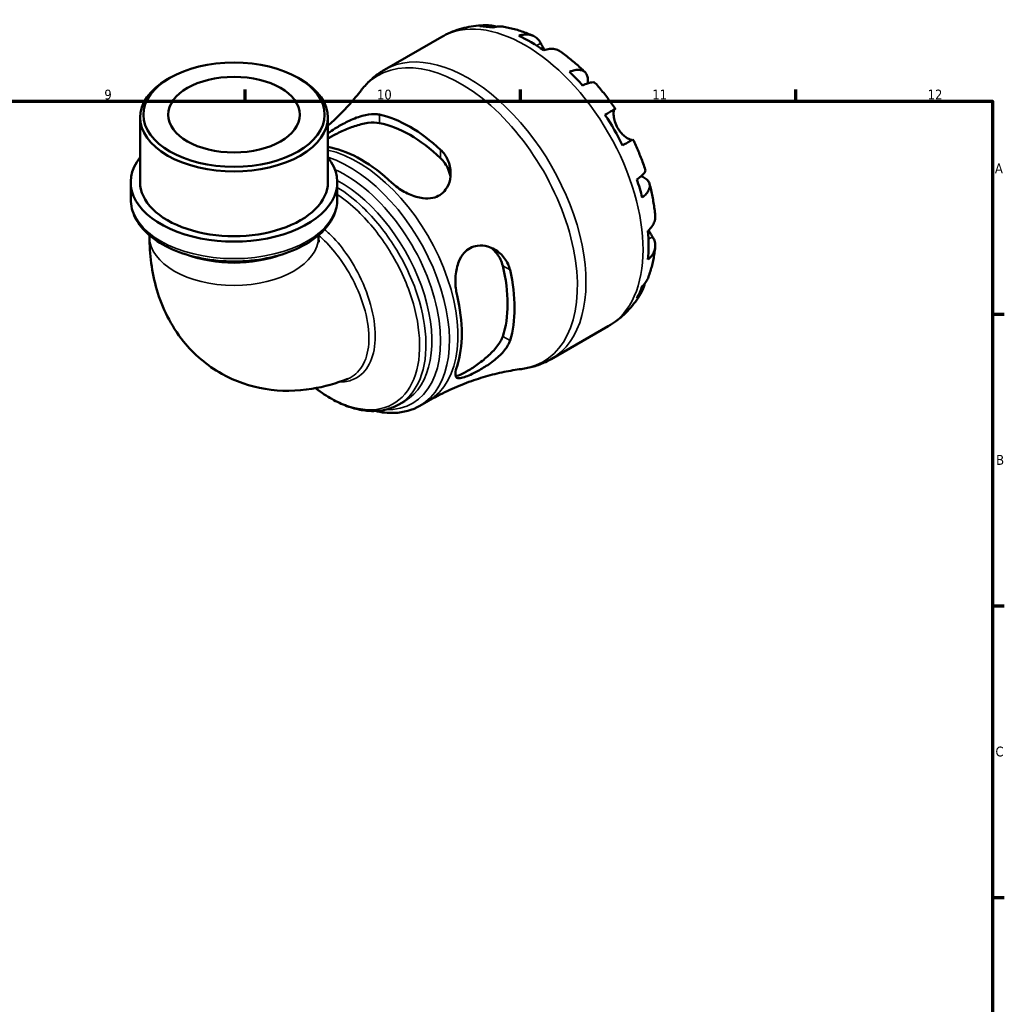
# Model space of a CAD drawing. Header units: millimetres. Extents: x 0 to 902, y 0 to 823.
# Tile 6 of 6: x 573 to 824, y 344 to 595. Entities that reach past the tile are written whole.
import ezdxf

# ---------------------------------------------------------------- set-up
doc = ezdxf.new("R2010")
doc.units = ezdxf.units.MM
for name, color, linetype, lineweight in [('Border (ISO)', 7, 'Continuous', 70), ('Visible (ISO)', 7, 'Continuous', 50), ('Visible Narrow (ISO)', 7, 'Continuous', 35)]:
    doc.layers.add(name, color=color, linetype=linetype, lineweight=lineweight)
doc.styles.add('Note Text (ISO)', font='tahoma.ttf')

# ---------------------------------------------------------------- blocks, each defined once
blk = doc.blocks.new('Borders Default Border')
at = {"layer": 'Border (ISO)'}
for p, q in [((630.75, 574), (630.75, 576.9)), ((700.83, 574), (700.83, 576.9)), ((770.92, 574), (770.92, 576.9)), ((821, 519.75), (823.9, 519.75)), ((821, 445.5), (823.9, 445.5)), ((821, 371.25), (823.9, 371.25))]:
    blk.add_line(p, q, dxfattribs=at)
at = {"layer": 'Border (ISO)', "flags": 128}
blk.add_lwpolyline([(20, 20), (20, 574), (821, 574), (821, 20), (20, 20)], dxfattribs=at)
at = {"layer": 'Border (ISO)', "color": 232, "true_color": 0xca0064, "char_height": 2.5, "attachment_point": 7, "style": 'Note Text (ISO)'}
for s, insert in [('9', (594.88, 574.35)), ('10', (664.29, 574.35)), ('11', (734.37, 574.4)), ('12', (804.46, 574.4)), ('A', (821.59, 555.62)), ('B', (821.89, 481.37)), ('C', (821.73, 407.08))]:
    blk.add_mtext(s, dxfattribs=dict(at, insert=insert))

msp = doc.modelspace()

# ---------------------------------------------------------------- linework, layer by layer
at = {"layer": 'Visible (ISO)'}
for p, q in [((666.23, 581.963), (680.755, 590.327)), ((611.532, 579.875), (610.929, 579.525)), ((644.257, 579.875), (644.861, 579.525)), ((603.993, 553.356), (603.993, 569.83)), ((651.796, 553.356), (651.796, 569.83)), ((601.603, 549.008), (601.603, 553.356)), ((654.186, 549.008), (654.186, 553.356)), ((606.383, 539.813), (606.383, 539.456)), ((649.406, 539.813), (649.406, 539.456)), ((708.648, 508.303), (723.173, 516.668)), ((669.876, 496.765), (671.353, 497.616)), ((675.223, 496.412), (677.373, 497.65))]:
    msp.add_line(p, q, dxfattribs=at)
for centre, major_axis, ratio, start_param, end_param in [((703.555, 554.414), (-21.095, 36.633), 0.5780931, 5.8322823, 5.9525576), ((703.555, 554.414), (-21.095, 36.633), 0.5780931, 5.3930671, 5.6063746), ((627.895, 569.83), (-23.901, 0), 0.5758617, 5.5016397, 10.2063236), ((703.555, 554.414), (-21.095, 36.633), 0.5780931, 5.0468841, 5.1671594), ((672.699, 536.645), (18.783, -32.618), 0.5780931, 2.0615542, 2.6547022), ((703.555, 554.414), (-21.095, 36.633), 0.5780931, 4.6076689, 4.8209764), ((672.699, 536.645), (17.529, -30.439), 0.5780931, 2.039602, 2.6766544), ((660.324, 529.519), (-18.032, 31.312), 0.5780931, 5.1903808, 5.8090609), ((627.895, 553.356), (-26.292, 0), 0.5758617, 5.8534856, 9.8544776), ((703.555, 554.414), (-21.095, 36.633), 0.5780931, 4.2614859, 4.3817613), ((627.895, 553.356), (-23.901, 0), 0.5758617, 0, 3.1415927), ((703.555, 554.414), (-21.095, 36.633), 0.5780931, 3.8222708, 4.0355783), ((672.699, 536.645), (17.529, -30.439), 0.5780931, 0.4688056, 1.1058581), ((672.699, 536.645), (18.783, -32.618), 0.5780931, 0.4907579, 1.0839059), ((703.555, 554.414), (21.095, -36.633), 0.5780931, 0.3344951, 0.4547705), ((660.324, 529.519), (-18.032, 31.312), 0.5780931, 3.6195845, 4.2382646)]:
    msp.add_ellipse(centre, major_axis=major_axis, ratio=ratio, start_param=start_param, end_param=end_param, dxfattribs=at)
for major_axis in [(23.052, 0), (16.731, 0)]:
    msp.add_ellipse((627.895, 570.525), major_axis=major_axis, ratio=0.5758617, dxfattribs=at)
for points, knots in [([(680.755, 590.327), (681.475, 590.742), (682.219, 591.115), (683.741, 591.773), (684.519, 592.057), (686.095, 592.537), (686.892, 592.731), (688.494, 593.033), (689.299, 593.141), (690.904, 593.273), (691.706, 593.299), (692.501, 593.286)], [5.49972085, 5.49972085, 5.49972085, 5.49972085, 5.56615501, 5.56615501, 5.63258916, 5.63258916, 5.69902332, 5.69902332, 5.76545747, 5.76545747, 5.83189163, 5.83189163, 5.83189163, 5.83189163]), ([(690.477, 593.021), (691.04, 593.181), (691.618, 593.265), (692.701, 593.302), (693.305, 593.254), (694.172, 593.068), (694.442, 592.993), (694.705, 592.906)], [0.21343366, 0.21343366, 0.21343366, 0.21343366, 0.41600999, 0.41600999, 0.62434849, 0.62434849, 0.71922, 0.71922, 0.71922, 0.71922]), ([(696.609, 592.896), (696.187, 592.968), (695.76, 592.991), (694.87, 592.95), (694.333, 592.861), (693.797, 592.7)], [6.10244735, 6.10244735, 6.10244735, 6.10244735, 6.26990562, 6.26990562, 6.47248196, 6.47248196, 6.47248196, 6.47248196]), ([(696.609, 592.896), (697.124, 592.807), (697.635, 592.704), (698.649, 592.471), (699.152, 592.341), (700.15, 592.057), (700.644, 591.903), (701.625, 591.571), (702.111, 591.393), (703.074, 591.015), (703.552, 590.816), (704.025, 590.605)], [5.94784428, 5.94784428, 5.94784428, 5.94784428, 5.99219972, 5.99219972, 6.03655517, 6.03655517, 6.08091061, 6.08091061, 6.12526605, 6.12526605, 6.16962149, 6.16962149, 6.16962149, 6.16962149]), ([(700.373, 590.61), (700.882, 590.782), (701.379, 590.887), (702.273, 590.972), (702.749, 590.956), (703.639, 590.779), (704.052, 590.617), (704.747, 590.211), (705.093, 589.928), (705.618, 589.318), (705.818, 589.018), (705.983, 588.704)], [0.21343841, 0.21343841, 0.21343841, 0.21343841, 0.41559978, 0.41559978, 0.62400044, 0.62400044, 0.8324011, 0.8324011, 1.04178819, 1.04178819, 1.20124236, 1.20124236, 1.20124236, 1.20124236]), ([(705.983, 588.704), (706.052, 588.573), (706.127, 588.431), (706.289, 588.13), (706.375, 587.972), (706.584, 587.597), (706.71, 587.377), (706.872, 587.101), (706.9, 587.054), (706.929, 587.007)], [-0.72877811, -0.72877811, -0.72877811, -0.72877811, -0.65864576, -0.65864576, -0.58948737, -0.58948737, -0.50282865, -0.50282865, -0.48506763, -0.48506763, -0.48506763, -0.48506763]), ([(711.045, 586.566), (710.952, 586.633), (710.857, 586.694), (710.416, 586.952), (710.003, 587.114), (709.113, 587.292), (708.637, 587.307), (707.743, 587.222), (707.246, 587.117), (706.737, 586.945)], [5.814227, 5.814227, 5.814227, 5.814227, 5.87111315, 5.87111315, 6.07951382, 6.07951382, 6.28791448, 6.28791448, 6.49007585, 6.49007585, 6.49007585, 6.49007585]), ([(711.045, 586.567), (711.481, 586.257), (711.913, 585.939), (712.768, 585.286), (713.191, 584.951), (714.028, 584.267), (714.442, 583.917), (715.261, 583.202), (715.666, 582.837), (716.468, 582.093), (716.864, 581.714), (717.255, 581.328)], [0.11624927, 0.11624927, 0.11624927, 0.11624927, 0.1612114, 0.1612114, 0.20617354, 0.20617354, 0.25113567, 0.25113567, 0.2960978, 0.2960978, 0.34105993, 0.34105993, 0.34105993, 0.34105993]), ([(660.224, 576.671), (660.548, 577.094), (660.889, 577.506), (661.603, 578.303), (661.975, 578.689), (662.75, 579.432), (663.153, 579.788), (663.987, 580.469), (664.418, 580.793), (665.306, 581.405), (665.762, 581.694), (666.23, 581.963)], [5.26418401, 5.26418401, 5.26418401, 5.26418401, 5.31129137, 5.31129137, 5.35839874, 5.35839874, 5.40550611, 5.40550611, 5.45261348, 5.45261348, 5.49972085, 5.49972085, 5.49972085, 5.49972085]), ([(713.314, 581.461), (713.798, 581.652), (714.256, 581.786), (715.058, 581.939), (715.472, 581.97), (716.213, 581.901), (716.539, 581.802), (717.06, 581.523), (717.301, 581.318), (717.673, 580.789), (717.803, 580.467), (717.952, 579.794), (717.983, 579.383), (717.947, 578.789), (717.933, 578.646), (717.915, 578.501)], [0.2134337, 0.2134337, 0.2134337, 0.2134337, 0.41601, 0.41601, 0.6243485, 0.6243485, 0.832687, 0.832687, 1.0415719, 1.0415719, 1.2504568, 1.2504568, 1.4601279, 1.4601279, 1.5239813, 1.5239813, 1.5239813, 1.5239813]), ([(660.224, 576.671), (659.355, 575.54), (658.402, 574.385), (656.327, 572.065), (655.205, 570.899), (653.294, 569.069), (652.558, 568.396), (651.796, 567.732)], [5.26418401, 5.26418401, 5.26418401, 5.26418401, 5.31129137, 5.31129137, 5.35839874, 5.35839874, 5.38613652, 5.38613652, 5.38613652, 5.38613652]), ([(719.865, 578.576), (719.789, 578.66), (719.684, 578.718), (719.39, 578.796), (719.152, 578.801), (718.564, 578.708), (718.215, 578.61), (717.509, 578.356), (717.09, 578.179), (716.633, 577.959)], [5.70165265, 5.70165265, 5.70165265, 5.70165265, 5.85322864, 5.85322864, 6.06156713, 6.06156713, 6.26990562, 6.26990562, 6.47248196, 6.47248196, 6.47248196, 6.47248196]), ([(719.865, 578.576), (720.23, 578.166), (720.589, 577.749), (721.299, 576.905), (721.648, 576.477), (722.337, 575.611), (722.677, 575.172), (723.344, 574.285), (723.673, 573.837), (724.318, 572.93), (724.636, 572.472), (724.947, 572.009)], [0.44390917, 0.44390917, 0.44390917, 0.44390917, 0.48833164, 0.48833164, 0.5327541, 0.5327541, 0.57717656, 0.57717656, 0.62159902, 0.62159902, 0.66602149, 0.66602149, 0.66602149, 0.66602149]), ([(722.321, 570.507), (722.756, 570.757), (723.142, 570.979), (723.774, 571.341), (724.073, 571.513), (724.541, 571.78), (724.709, 571.876), (724.911, 571.99), (724.962, 572.019), (724.929, 571.997), (724.875, 571.965), (724.79, 571.914)], [0.21343841, 0.21343841, 0.21343841, 0.21343841, 0.41559978, 0.41559978, 0.62400044, 0.62400044, 0.8324011, 0.8324011, 1.04178819, 1.04178819, 1.20124236, 1.20124236, 1.20124236, 1.20124236]), ([(724.79, 571.914), (724.768, 571.902), (724.747, 571.883), (724.683, 571.805), (724.643, 571.721), (724.574, 571.486), (724.547, 571.333), (724.51, 570.885), (724.512, 570.564), (724.592, 569.755), (724.687, 569.259), (725.013, 568.207), (725.247, 567.662), (725.544, 567.146)], [-0.72474413, -0.72474413, -0.72474413, -0.72474413, -0.68292689, -0.68292689, -0.58946764, -0.58946764, -0.49014387, -0.49014387, -0.34933517, -0.34933517, -0.17856496, -0.17856496, 0, 0, 0, 0]), ([(651.796, 565.734), (651.953, 565.852), (652.119, 565.974), (652.821, 566.474), (653.413, 566.864), (654.907, 567.778), (655.826, 568.29), (658.002, 569.358), (659.278, 569.876), (661.611, 570.533), (662.685, 570.705), (664.105, 570.686), (664.529, 570.64), (664.921, 570.553)], [-1.7490943, -1.7490943, -1.7490943, -1.7490943, -1.6711798, -1.6711798, -1.4362173, -1.4362173, -1.1221314, -1.1221314, -0.7060755, -0.7060755, -0.3297742, -0.3297742, -0.1550611, -0.1550611, -0.1550611, -0.1550611]), ([(651.798, 564.421), (652.031, 564.568), (652.282, 564.718), (653.331, 565.323), (654.311, 565.832), (656.411, 566.795), (657.532, 567.245), (659.69, 567.962), (660.882, 568.266), (663.09, 568.563), (664.108, 568.554), (664.921, 568.396)], [2.6148815, 2.6148815, 2.6148815, 2.6148815, 2.7271193, 2.7271193, 3.0599876, 3.0599876, 3.392856, 3.392856, 3.755796, 3.755796, 4.1187359, 4.1187359, 4.1187359, 4.1187359]), ([(725.544, 567.146), (725.715, 566.851), (725.904, 566.568), (726.326, 566.018), (726.558, 565.755), (727.117, 565.199), (727.444, 564.93), (728.045, 564.51), (728.316, 564.357), (728.708, 564.18), (728.848, 564.133), (729.076, 564.084), (729.164, 564.081), (729.233, 564.098), (729.237, 564.098), (729.24, 564.099)], [0, 0, 0, 0, 0.10230486, 0.10230486, 0.2116531, 0.2116531, 0.35868741, 0.35868741, 0.49861539, 0.49861539, 0.59613895, 0.59613895, 0.69034298, 0.69034298, 0.69546075, 0.69546075, 0.69546075, 0.69546075]), ([(729.447, 564.215), (729.446, 564.215), (729.396, 564.188), (729.209, 564.082), (729.041, 563.986), (728.573, 563.719), (728.274, 563.547), (727.642, 563.185), (727.256, 562.963), (726.821, 562.713)], [5.6921627, 5.6921627, 5.6921627, 5.6921627, 5.87111315, 5.87111315, 6.07951382, 6.07951382, 6.28791448, 6.28791448, 6.49007585, 6.49007585, 6.49007585, 6.49007585]), ([(729.447, 564.215), (729.692, 563.714), (729.93, 563.21), (730.393, 562.197), (730.617, 561.688), (731.052, 560.666), (731.262, 560.153), (731.668, 559.123), (731.864, 558.606), (732.241, 557.569), (732.422, 557.049), (732.595, 556.528)], [0.90478121, 0.90478121, 0.90478121, 0.90478121, 0.94920516, 0.94920516, 0.9936291, 0.9936291, 1.03805305, 1.03805305, 1.082477, 1.082477, 1.12690095, 1.12690095, 1.12690095, 1.12690095]), ([(680.477, 561.594), (680.872, 561.227), (681.225, 560.824), (682.19, 559.465), (682.634, 558.418), (683.09, 556.247), (683.101, 555.118), (682.692, 553.11), (682.322, 552.214), (681.363, 550.905), (680.871, 550.436), (679.752, 549.727), (679.151, 549.484), (677.701, 549.164), (676.852, 549.144), (674.815, 549.391), (673.629, 549.758), (671.321, 550.792), (670.201, 551.47), (668.817, 552.537), (668.447, 552.853), (668.103, 553.178)], [-3.1190111, -3.1190111, -3.1190111, -3.1190111, -2.9425218, -2.9425218, -2.5658323, -2.5658323, -2.1866341, -2.1866341, -1.8519842, -1.8519842, -1.611527, -1.611527, -1.3870833, -1.3870833, -1.11061, -1.11061, -0.7372166, -0.7372166, -0.3497412, -0.3497412, -0.1958212, -0.1958212, -0.1958212, -0.1958212]), ([(680.477, 559.437), (681.289, 558.66), (681.971, 557.691), (682.697, 555.984), (682.883, 555.288), (682.974, 554.609)], [-1.39161666, -1.39161666, -1.39161666, -1.39161666, -1.02867671, -1.02867671, -0.79561223, -0.79561223, -0.79561223, -0.79561223]), ([(730.434, 554.056), (730.854, 554.34), (731.217, 554.613), (731.791, 555.094), (732.052, 555.346), (732.429, 555.805), (732.544, 556.011), (732.626, 556.302), (732.629, 556.421), (732.594, 556.528)], [0.21343366, 0.21343366, 0.21343366, 0.21343366, 0.41600999, 0.41600999, 0.62434849, 0.62434849, 0.83268698, 0.83268698, 0.98494747, 0.98494747, 0.98494747, 0.98494747]), ([(731.527, 554.874), (731.675, 554.813), (731.818, 554.749), (732.361, 554.48), (732.701, 554.249), (733.207, 553.787), (733.42, 553.515), (733.689, 552.932), (733.746, 552.622), (733.725, 552.036), (733.646, 551.705), (733.333, 551.033), (733.099, 550.692), (732.564, 550.077), (732.218, 549.748), (731.809, 549.426)], [5.1559849, 5.1559849, 5.1559849, 5.1559849, 5.2257877, 5.2257877, 5.4354588, 5.4354588, 5.6443437, 5.6443437, 5.8532286, 5.8532286, 6.0615671, 6.0615671, 6.2699056, 6.2699056, 6.472482, 6.472482, 6.472482, 6.472482]), ([(733.674, 552.892), (733.813, 552.36), (733.943, 551.827), (734.188, 550.761), (734.301, 550.227), (734.511, 549.16), (734.608, 548.626), (734.783, 547.558), (734.861, 547.025), (735, 545.958), (735.06, 545.425), (735.111, 544.892)], [1.22971803, 1.22971803, 1.22971803, 1.22971803, 1.27467611, 1.27467611, 1.31963419, 1.31963419, 1.36459227, 1.36459227, 1.40955035, 1.40955035, 1.45450843, 1.45450843, 1.45450843, 1.45450843]), ([(601.603, 549.008), (601.603, 547.386), (602.011, 545.77), (603.589, 542.66), (604.802, 541.179), (607.961, 538.451), (609.96, 537.227), (614.498, 535.217), (617.044, 534.437), (622.4, 533.4), (625.207, 533.139), (630.812, 533.154), (633.608, 533.428), (638.929, 534.488), (641.452, 535.274), (645.983, 537.309), (647.989, 538.558), (651.236, 541.427), (652.489, 543.047), (653.87, 546.15), (654.186, 547.577), (654.186, 549.008)], [2.3561945, 2.3561945, 2.3561945, 2.3561945, 2.6404898, 2.6404898, 2.9442383, 2.9442383, 3.2714655, 3.2714655, 3.6024382, 3.6024382, 3.9316142, 3.9316142, 4.2599617, 4.2599617, 4.5891792, 4.5891792, 4.9201741, 4.9201741, 5.2469914, 5.2469914, 5.4977871, 5.4977871, 5.4977871, 5.4977871]), ([(733.277, 540.977), (733.681, 541.33), (734.021, 541.707), (734.543, 542.436), (734.769, 542.854), (735.062, 543.71), (735.129, 544.147), (735.128, 544.66), (735.122, 544.775), (735.111, 544.892)], [0.21343841, 0.21343841, 0.21343841, 0.21343841, 0.41559978, 0.41559978, 0.62400044, 0.62400044, 0.8324011, 0.8324011, 0.89094993, 0.89094993, 0.89094993, 0.89094993]), ([(606.383, 539.456), (606.383, 534.99), (606.917, 530.455), (609.587, 521.403), (611.76, 516.854), (617.658, 509.551), (620.998, 506.663), (628.238, 502.608), (632.028, 501.324), (639.886, 500.026), (643.93, 500.116), (650.935, 501.246), (653.979, 502.137), (656.852, 503.281)], [3.1415927, 3.1415927, 3.1415927, 3.1415927, 3.4253051, 3.4253051, 3.7090176, 3.7090176, 3.9358264, 3.9358264, 4.1424353, 4.1424353, 4.368103, 4.368103, 4.560155, 4.560155, 4.560155, 4.560155]), ([(649.406, 539.456), (649.406, 538.845), (649.458, 538.42), (649.508, 538.137), (649.519, 538.094), (649.519, 538.094)], [3.14159265, 3.14159265, 3.14159265, 3.14159265, 3.32468898, 3.32468898, 3.40354608, 3.40354608, 3.40354608, 3.40354608]), ([(734.444, 539.408), (734.633, 539.109), (734.792, 538.787), (735.056, 538.03), (735.127, 537.591), (735.129, 536.789), (735.062, 536.352), (734.769, 535.497), (734.543, 535.078), (734.021, 534.349), (733.681, 533.973), (733.277, 533.619)], [5.50227189, 5.50227189, 5.50227189, 5.50227189, 5.66172607, 5.66172607, 5.87111315, 5.87111315, 6.07951382, 6.07951382, 6.28791448, 6.28791448, 6.49007585, 6.49007585, 6.49007585, 6.49007585]), ([(733.427, 541.112), (733.523, 540.939), (733.618, 540.771), (733.841, 540.387), (733.966, 540.18), (734.207, 539.784), (734.323, 539.6), (734.433, 539.425), (734.438, 539.416), (734.444, 539.408)], [-2.64714665, -2.64714665, -2.64714665, -2.64714665, -2.58338701, -2.58338701, -2.49547573, -2.49547573, -2.40310236, -2.40310236, -2.39831682, -2.39831682, -2.39831682, -2.39831682]), ([(684.662, 524.497), (684.557, 524.938), (684.471, 525.395), (684.241, 527.051), (684.205, 528.303), (684.424, 530.793), (684.687, 532.032), (685.477, 533.97), (685.916, 534.717), (686.914, 535.842), (687.421, 536.252), (688.575, 536.88), (689.21, 537.079), (690.749, 537.281), (691.652, 537.192), (693.665, 536.608), (694.75, 535.992), (696.485, 534.432), (697.17, 533.521), (697.861, 532.006), (698.032, 531.502), (698.152, 530.98)], [-3.0744805, -3.0744805, -3.0744805, -3.0744805, -2.9275472, -2.9275472, -2.5564656, -2.5564656, -2.1770295, -2.1770295, -1.8962541, -1.8962541, -1.6711798, -1.6711798, -1.4362173, -1.4362173, -1.1221314, -1.1221314, -0.7060755, -0.7060755, -0.3297742, -0.3297742, -0.1550611, -0.1550611, -0.1550611, -0.1550611]), ([(693.333, 536.651), (693.883, 536.229), (694.399, 535.714), (695.519, 534.224), (696.019, 533.148), (696.287, 532.054)], [3.52054114, 3.52054114, 3.52054114, 3.52054114, 3.75579597, 3.75579597, 4.11873592, 4.11873592, 4.11873592, 4.11873592]), ([(735.108, 536.787), (735.054, 536.272), (734.989, 535.759), (734.836, 534.735), (734.747, 534.225), (734.547, 533.21), (734.434, 532.704), (734.184, 531.698), (734.046, 531.197), (733.743, 530.202), (733.578, 529.708), (733.399, 529.217)], [1.68441091, 1.68441091, 1.68441091, 1.68441091, 1.7287646, 1.7287646, 1.77311828, 1.77311828, 1.81747196, 1.81747196, 1.86182565, 1.86182565, 1.90617933, 1.90617933, 1.90617933, 1.90617933]), ([(731.809, 526.861), (732.218, 527.243), (732.564, 527.663), (733.05, 528.418), (733.248, 528.807), (733.399, 529.218)], [0.21343366, 0.21343366, 0.21343366, 0.21343366, 0.41600999, 0.41600999, 0.58712471, 0.58712471, 0.58712471, 0.58712471]), ([(732.461, 527.565), (732.404, 527.281), (732.33, 526.997), (732.052, 526.141), (731.791, 525.596), (731.217, 524.679), (730.854, 524.222), (730.434, 523.815)], [5.96209639, 5.96209639, 5.96209639, 5.96209639, 6.06156713, 6.06156713, 6.26990562, 6.26990562, 6.47248196, 6.47248196, 6.47248196, 6.47248196]), ([(731.696, 525.465), (731.307, 524.76), (730.882, 524.07), (729.957, 522.729), (729.458, 522.077), (728.385, 520.825), (727.812, 520.225), (726.596, 519.086), (725.953, 518.549), (724.606, 517.549), (723.902, 517.087), (723.173, 516.668)], [2.02205028, 2.02205028, 2.02205028, 2.02205028, 2.08926586, 2.08926586, 2.15648145, 2.15648145, 2.22369703, 2.22369703, 2.29091262, 2.29091262, 2.3581282, 2.3581282, 2.3581282, 2.3581282]), ([(696.287, 514.068), (696.019, 513.283), (695.519, 512.395), (694.159, 510.627), (693.301, 509.746), (691.602, 508.234), (690.652, 507.489), (688.767, 506.152), (687.835, 505.559), (687.051, 505.108), (686.266, 504.656), (685.554, 504.302), (684.747, 504.023), (684.523, 503.97), (684.334, 503.952)], [-1.3916167, -1.3916167, -1.3916167, -1.3916167, -1.0286767, -1.0286767, -0.6657368, -0.6657368, -0.3328684, -0.3328684, 0, 0, 0, 0.3328684, 0.3328684, 0.4914653, 0.4914653, 0.4914653, 0.4914653]), ([(698.152, 512.994), (698.031, 512.607), (697.858, 512.212), (697.163, 510.966), (696.477, 510.122), (694.823, 508.508), (693.849, 507.734), (691.904, 506.393), (690.943, 505.809), (689.328, 504.923), (688.675, 504.594), (687.5, 504.055), (686.989, 503.847), (685.986, 503.509), (685.543, 503.415), (684.738, 503.42), (684.462, 503.597), (684.203, 504.309), (684.23, 504.858), (684.463, 505.865), (684.552, 506.177), (684.662, 506.511)], [-3.1190111, -3.1190111, -3.1190111, -3.1190111, -2.9425218, -2.9425218, -2.5658323, -2.5658323, -2.1866341, -2.1866341, -1.8519842, -1.8519842, -1.611527, -1.611527, -1.3870833, -1.3870833, -1.11061, -1.11061, -0.7372166, -0.7372166, -0.3497412, -0.3497412, -0.1958212, -0.1958212, -0.1958212, -0.1958212]), ([(708.648, 508.303), (708.18, 508.034), (707.702, 507.784), (706.727, 507.323), (706.23, 507.113), (705.223, 506.733), (704.712, 506.564), (703.681, 506.266), (703.16, 506.138), (702.112, 505.921), (701.585, 505.833), (701.056, 505.764)], [2.3581282, 2.3581282, 2.3581282, 2.3581282, 2.40523557, 2.40523557, 2.45234294, 2.45234294, 2.49945031, 2.49945031, 2.54655768, 2.54655768, 2.59366505, 2.59366505, 2.59366505, 2.59366505]), ([(677.373, 497.65), (678.946, 498.555), (680.555, 499.397), (683.807, 500.932), (685.448, 501.625), (688.717, 502.858), (690.345, 503.396), (693.545, 504.32), (695.117, 504.706), (698.165, 505.336), (699.642, 505.581), (701.056, 505.764)], [2.3581282, 2.3581282, 2.3581282, 2.3581282, 2.40523557, 2.40523557, 2.45234294, 2.45234294, 2.49945031, 2.49945031, 2.54655768, 2.54655768, 2.59366505, 2.59366505, 2.59366505, 2.59366505]), ([(669.876, 496.765), (668.988, 496.254), (668.036, 495.856), (666.022, 495.289), (664.959, 495.126), (662.73, 495.036), (661.561, 495.118), (659.144, 495.535), (657.895, 495.878), (655.358, 496.817), (654.07, 497.419), (651.5, 498.861), (650.219, 499.702), (648.854, 500.729), (648.75, 500.808), (648.646, 500.888)], [3.92893344, 3.92893344, 3.92893344, 3.92893344, 4.07445686, 4.07445686, 4.22254727, 4.22254727, 4.37656978, 4.37656978, 4.5363725, 4.5363725, 4.6995526, 4.6995526, 4.86383836, 4.86383836, 4.87746083, 4.87746083, 4.87746083, 4.87746083]), ([(675.223, 496.412), (673.288, 495.298), (671.072, 494.686), (667.131, 494.523), (665.476, 494.692), (663.793, 495.079)], [2.3581282, 2.3581282, 2.3581282, 2.3581282, 2.65134297, 2.65134297, 2.85082518, 2.85082518, 2.85082518, 2.85082518])]:
    msp.add_open_spline(points, degree=3, knots=knots, dxfattribs=at)
msp.add_open_spline([(652.546, 562.136), (652.277, 562.192), (652.027, 562.252), (651.796, 562.316)], degree=3, dxfattribs=at)
at = {"layer": 'Visible Narrow (ISO)'}
for p, q in [((705.983, 588.704), (704.97, 588.12)), ((724.79, 571.914), (722.328, 570.497)), ((664.921, 568.396), (664.921, 570.553)), ((680.477, 561.594), (680.477, 559.437)), ((734.444, 539.408), (733.415, 538.815)), ((696.287, 532.054), (698.152, 530.98)), ((698.152, 512.994), (696.287, 514.068))]:
    msp.add_line(p, q, dxfattribs=at)
for centre, major_axis, ratio, start_param, end_param in [((701.964, 553.498), (-21.209, 36.83), 0.5780931, 3.1415927, 6.2831853), ((687.439, 545.133), (21.209, -36.83), 0.5780931, 0, 3.1415927), ((685.558, 544.05), (-20.996, 36.46), 0.5780931, 2.9060558, 6.5187222), ((659.345, 528.955), (18.028, -31.305), 0.5780931, 0, 2.6581284), ((657.195, 527.717), (18.028, -31.305), 0.5780931, 0, 2.5711027), ((656.003, 527.03), (17.285, -30.016), 0.5780931, 5.9364306, 8.7406825), ((654.81, 526.343), (16.543, -28.727), 0.5780931, 0, 2.3852263), ((627.895, 549.008), (26.292, 0), 0.5758617, 3.1415927, 6.2831853), ((627.895, 539.456), (21.511, 0), 0.5758617, 3.1415927, 6.2831853), ((627.895, 545.147), (21.511, 0), 0.5758617, 4.1207099, 5.304068)]:
    msp.add_ellipse(centre, major_axis=major_axis, ratio=ratio, start_param=start_param, end_param=end_param, dxfattribs=at)
for points, knots in [([(669.875, 496.766), (671.921, 497.947), (673.588, 499.786), (676.138, 504.971), (676.826, 508.525), (676.696, 516.235), (675.966, 520.339), (673.276, 528.658), (671.302, 532.87), (666.481, 540.578), (663.652, 544.08), (658.54, 548.96), (656.368, 550.661), (654.186, 552.015)], [-3.9289334, -3.9289334, -3.9289334, -3.9289334, -3.5589184, -3.5589184, -3.1228606, -3.1228606, -2.7127782, -2.7127782, -2.2976062, -2.2976062, -1.8891365, -1.8891365, -1.6096918, -1.6096918, -1.6096918, -1.6096918]), ([(654.186, 550.198), (655.977, 548.993), (657.751, 547.553), (662.418, 543.077), (665.173, 539.646), (669.862, 532.107), (671.778, 527.992), (674.385, 519.872), (675.089, 515.87), (675.203, 508.353), (674.528, 504.891), (671.825, 499.413), (669.794, 497.408), (664.675, 495.218), (661.559, 495.096), (655.135, 496.796), (651.858, 498.486), (648.688, 500.896)], [1.6539025, 1.6539025, 1.6539025, 1.6539025, 1.8891365, 1.8891365, 2.2976062, 2.2976062, 2.7127782, 2.7127782, 3.1228606, 3.1228606, 3.5589184, 3.5589184, 3.9971305, 3.9971305, 4.4492728, 4.4492728, 4.8709687, 4.8709687, 4.8709687, 4.8709687]), ([(649.406, 539.81), (649.738, 539.536), (650.068, 539.249), (651.879, 537.582), (653.294, 535.96), (656.079, 532.183), (657.413, 529.984), (659.859, 525.037), (660.88, 522.259), (662.121, 516.945), (662.356, 514.406), (662.007, 509.943), (661.446, 508.007), (659.624, 504.988), (658.376, 503.894), (656.866, 503.287), (656.859, 503.284), (656.852, 503.281)], [-2.973416, -2.973416, -2.973416, -2.973416, -2.9078071, -2.9078071, -2.6092501, -2.6092501, -2.2659266, -2.2659266, -1.8575792, -1.8575792, -1.4574689, -1.4574689, -1.0679614, -1.0679614, -0.6847805, -0.6847805, -0.6830224, -0.6830224, -0.6830224, -0.6830224]), ([(654.7, 502.486), (655.94, 502.45), (657.104, 502.645), (659.723, 503.7), (661.032, 504.844), (662.958, 507.997), (663.562, 510.019), (663.98, 514.681), (663.771, 517.333), (662.574, 522.881), (661.573, 525.78), (659.166, 530.926), (657.853, 533.207), (655.097, 537.108), (653.691, 538.775), (651.778, 540.568), (651.355, 540.937), (650.927, 541.283)], [0.4293266, 0.4293266, 0.4293266, 0.4293266, 0.6847805, 0.6847805, 1.0679614, 1.0679614, 1.4574689, 1.4574689, 1.8575792, 1.8575792, 2.2659266, 2.2659266, 2.6092501, 2.6092501, 2.9078071, 2.9078071, 2.9907145, 2.9907145, 2.9907145, 2.9907145])]:
    msp.add_open_spline(points, degree=3, knots=knots, dxfattribs=at)

# ---------------------------------------------------------------- block references
msp.add_blockref('Borders Default Border', (0, 0))

doc.saveas('drawing.dxf')
